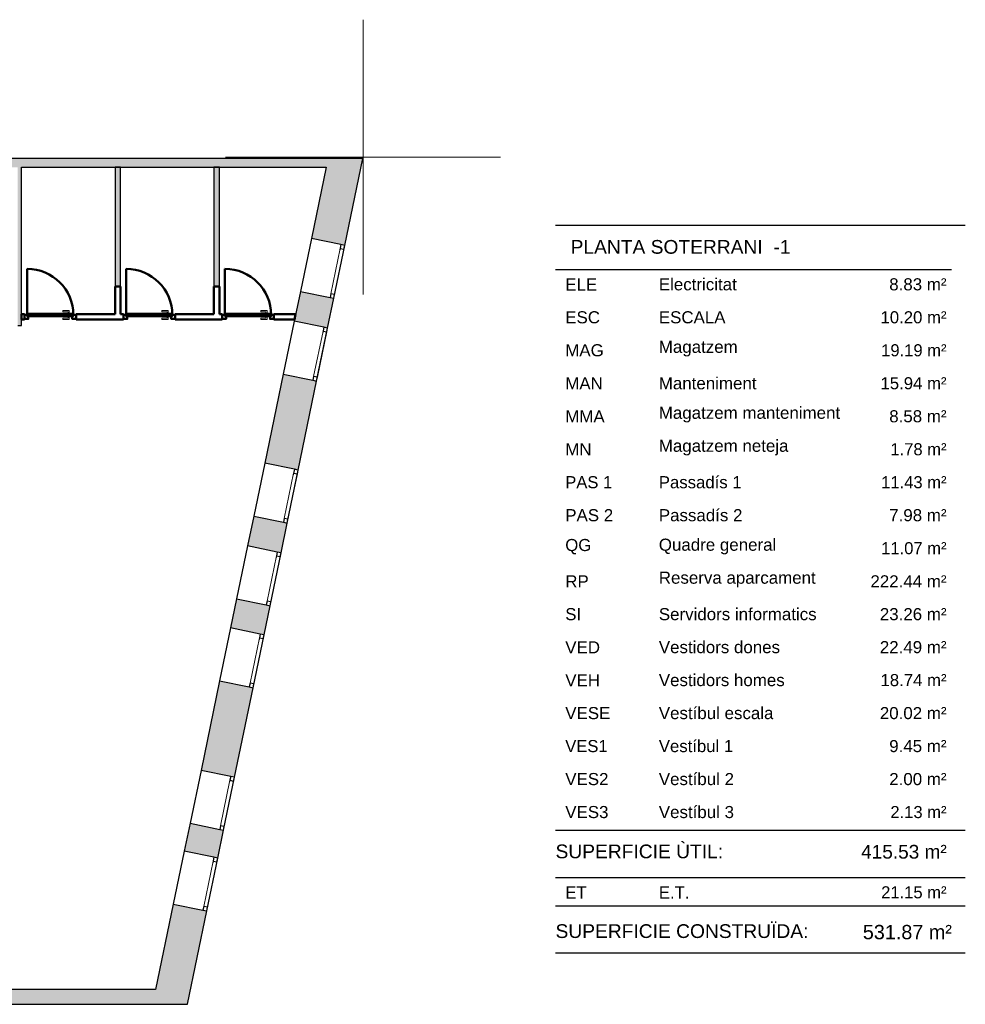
# Model space of a CAD drawing. Header units: metres. Extents: x -1 to 438, y -6 to 31.
# Tile 6 of 6: x 421 to 438, y 13 to 31. Entities that reach past the tile are written whole.
import ezdxf

# ---------------------------------------------------------------- set-up
doc = ezdxf.new("R2010")
doc.units = ezdxf.units.M
doc.linetypes.add('CONTINUA', pattern=[0])
doc.linetypes.add('PUNKT', pattern=[6.35, 0, -6.35])
for name, color, linetype, lineweight in [('3D P4 MURS', 7, 'CONTINUA', 25), ('3D P4 MURS NOUS', 7, 'CONTINUA', 25), ('P4 ESCALES 2D', 7, 'CONTINUA', 25), ('PS-1 RESUM LOCALS', 7, 'CONTINUA', 25)]:
    doc.layers.add(name, color=color, linetype=linetype, lineweight=lineweight)
doc.styles.add('ARIAL', font='arial.ttf')

msp = doc.modelspace()

# ---------------------------------------------------------------- hatches: boundary and pattern name
at = {"layer": '3D P4 MURS', "linetype": 'CONTINUA', "lineweight": 18, "true_color": 0xa0a0a0, "transparency": 33554687}
for points in [[(426.846, 28.228), (401.29, 28.228), (401.259, 28.068), (426.813, 28.068)], [(426.846, 28.228), (426.545, 26.772), (427.152, 26.646), (427.48, 28.228)], [(421.277, 25.189), (421.277, 28.068), (421.207, 28.068), (421.207, 25.189)], [(426.952, 25.683), (426.345, 25.809), (426.233, 25.268), (426.84, 25.143)], [(425.698, 22.685), (426.305, 22.559), (426.641, 24.179), (426.033, 24.305)], [(426.105, 21.596), (425.498, 21.722), (425.386, 21.18), (425.993, 21.054)], [(425.077, 19.688), (425.684, 19.562), (425.793, 20.091), (425.186, 20.217)], [(425.484, 18.599), (424.877, 18.725), (424.539, 17.096), (425.146, 16.97)], [(424.235, 15.627), (424.842, 15.501), (424.947, 16.007), (424.34, 16.133)], [(424.291, 12.841), (424.642, 14.538), (424.035, 14.664), (423.657, 12.841)], [(398.242, 12.841), (423.657, 12.841), (423.713, 13.111), (398.295, 13.111)]]:
    msp.add_hatch(color=253, dxfattribs=at).paths.add_polyline_path(points)
at = {"layer": '3D P4 MURS NOUS', "linetype": 'CONTINUA', "lineweight": 18, "true_color": 0x006e00, "transparency": 33554687}
for points in [[(423.077, 25.896), (423.077, 28.068), (422.977, 28.068), (422.977, 25.896)], [(424.874, 25.896), (424.874, 28.068), (424.774, 28.068), (424.774, 25.896)]]:
    msp.add_hatch(color=96, dxfattribs=at).paths.add_polyline_path(points)

# ---------------------------------------------------------------- linework, layer by layer
at = {"layer": '3D P4 MURS', "color": 7, "linetype": 'CONTINUA', "lineweight": 25, "transparency": 33554687}
for p, q in [((426.846, 28.228), (401.29, 28.228)), ((427.48, 28.228), (426.846, 28.228)), ((427.152, 26.646), (427.48, 28.228)), ((421.277, 25.189), (421.277, 28.068)), ((421.277, 28.068), (426.813, 28.068)), ((426.813, 28.068), (426.545, 26.772)), ((426.545, 26.772), (426.345, 25.809)), ((427.083, 26.661), (426.545, 26.772)), ((426.952, 25.683), (427.152, 26.646)), ((427.152, 26.646), (427.083, 26.661)), ((426.345, 25.809), (426.233, 25.268)), ((426.345, 25.809), (426.884, 25.697)), ((426.84, 25.143), (426.952, 25.683)), ((426.884, 25.697), (426.952, 25.683)), ((426.233, 25.268), (426.033, 24.305)), ((426.772, 25.157), (426.233, 25.268)), ((421.207, 25.189), (421.277, 25.189)), ((426.641, 24.179), (426.84, 25.143)), ((426.84, 25.143), (426.772, 25.157)), ((426.033, 24.305), (425.698, 22.685)), ((426.033, 24.305), (426.572, 24.194)), ((426.572, 24.194), (426.641, 24.179)), ((426.305, 22.559), (426.641, 24.179)), ((425.698, 22.685), (425.498, 21.722)), ((426.236, 22.573), (425.698, 22.685)), ((426.305, 22.559), (426.236, 22.573)), ((426.105, 21.596), (426.305, 22.559)), ((425.498, 21.722), (425.386, 21.18)), ((425.498, 21.722), (426.037, 21.61)), ((425.993, 21.054), (426.105, 21.596)), ((426.037, 21.61), (426.105, 21.596)), ((425.386, 21.18), (425.186, 20.217)), ((425.924, 21.068), (425.386, 21.18)), ((425.793, 20.091), (425.993, 21.054)), ((425.993, 21.054), (425.924, 21.068)), ((425.186, 20.217), (425.077, 19.688)), ((425.186, 20.217), (425.725, 20.105)), ((425.684, 19.562), (425.793, 20.091)), ((425.725, 20.105), (425.793, 20.091)), ((425.077, 19.688), (424.877, 18.725)), ((425.615, 19.576), (425.077, 19.688)), ((425.484, 18.599), (425.684, 19.562)), ((425.684, 19.562), (425.615, 19.576)), ((424.877, 18.725), (424.539, 17.096)), ((424.877, 18.725), (425.415, 18.613)), ((425.146, 16.97), (425.484, 18.599)), ((425.415, 18.613), (425.484, 18.599)), ((424.539, 17.096), (424.34, 16.133)), ((425.078, 16.985), (424.539, 17.096)), ((424.947, 16.007), (425.146, 16.97)), ((425.146, 16.97), (425.078, 16.985)), ((424.34, 16.133), (424.235, 15.627)), ((424.34, 16.133), (424.878, 16.021)), ((424.842, 15.501), (424.947, 16.007)), ((424.878, 16.021), (424.947, 16.007)), ((424.235, 15.627), (424.035, 14.664)), ((424.773, 15.515), (424.235, 15.627)), ((424.642, 14.538), (424.842, 15.501)), ((424.842, 15.501), (424.773, 15.515)), ((424.035, 14.664), (423.713, 13.111)), ((424.035, 14.664), (424.574, 14.552)), ((424.291, 12.841), (424.642, 14.538)), ((424.574, 14.552), (424.642, 14.538)), ((423.713, 13.111), (398.295, 13.111)), ((398.242, 12.841), (423.657, 12.841)), ((423.657, 12.841), (424.291, 12.841))]:
    msp.add_line(p, q, dxfattribs=at)
at = {"layer": '3D P4 MURS', "color": 7, "linetype": 'PUNKT', "lineweight": 25, "transparency": 33554687}
for p, q in [((427.083, 26.661), (426.884, 25.697)), ((426.952, 25.683), (427.152, 26.646)), ((427.152, 26.646), (427.083, 26.661)), ((426.884, 25.697), (426.952, 25.683)), ((426.772, 25.157), (426.572, 24.194)), ((426.641, 24.179), (426.84, 25.143)), ((426.84, 25.143), (426.772, 25.157)), ((426.572, 24.194), (426.641, 24.179)), ((426.236, 22.573), (426.037, 21.61)), ((426.305, 22.559), (426.236, 22.573)), ((426.105, 21.596), (426.305, 22.559)), ((426.037, 21.61), (426.105, 21.596)), ((425.924, 21.068), (425.725, 20.105)), ((425.793, 20.091), (425.993, 21.054)), ((425.993, 21.054), (425.924, 21.068)), ((425.725, 20.105), (425.793, 20.091)), ((425.615, 19.576), (425.415, 18.613)), ((425.484, 18.599), (425.684, 19.562)), ((425.684, 19.562), (425.615, 19.576)), ((425.415, 18.613), (425.484, 18.599)), ((425.078, 16.985), (424.878, 16.021)), ((424.947, 16.007), (425.146, 16.97)), ((425.146, 16.97), (425.078, 16.985)), ((424.878, 16.021), (424.947, 16.007)), ((424.773, 15.515), (424.574, 14.552)), ((424.642, 14.538), (424.842, 15.501)), ((424.842, 15.501), (424.773, 15.515)), ((424.574, 14.552), (424.642, 14.538))]:
    msp.add_line(p, q, dxfattribs=at)
at = {"layer": '3D P4 MURS', "color": 40, "linetype": 'CONTINUA', "lineweight": 18, "transparency": 33554687}
for points in [[(426.966, 25.752), (427.138, 26.578), (427.069, 26.592), (426.898, 25.766), (426.966, 25.752)], [(426.655, 24.248), (426.826, 25.074), (426.757, 25.088), (426.586, 24.262), (426.655, 24.248)], [(426.119, 21.665), (426.291, 22.491), (426.222, 22.505), (426.051, 21.679), (426.119, 21.665)], [(425.807, 20.16), (425.979, 20.986), (425.91, 21), (425.739, 20.174), (425.807, 20.16)], [(425.498, 18.668), (425.669, 19.494), (425.601, 19.508), (425.43, 18.682), (425.498, 18.668)], [(424.961, 16.076), (425.132, 16.902), (425.064, 16.916), (424.893, 16.09), (424.961, 16.076)], [(424.657, 14.606), (424.828, 15.432), (424.759, 15.446), (424.588, 14.62), (424.657, 14.606)]]:
    msp.add_lwpolyline(points, close=True, dxfattribs=at)
at = {"layer": '3D P4 MURS', "color": 7, "linetype": 'CONTINUA', "lineweight": 25, "transparency": 33554687}
for points in [[(427.138, 26.578), (427.152, 26.646), (427.083, 26.661), (427.069, 26.592), (427.138, 26.578)], [(426.952, 25.683), (426.966, 25.752), (426.898, 25.766), (426.884, 25.697), (426.952, 25.683)], [(426.826, 25.074), (426.84, 25.143), (426.772, 25.157), (426.757, 25.088), (426.826, 25.074)], [(426.641, 24.179), (426.655, 24.248), (426.586, 24.262), (426.572, 24.194), (426.641, 24.179)], [(426.291, 22.491), (426.305, 22.559), (426.236, 22.573), (426.222, 22.505), (426.291, 22.491)], [(426.105, 21.596), (426.119, 21.665), (426.051, 21.679), (426.037, 21.61), (426.105, 21.596)], [(425.979, 20.986), (425.993, 21.054), (425.924, 21.068), (425.91, 21), (425.979, 20.986)], [(425.793, 20.091), (425.807, 20.16), (425.739, 20.174), (425.725, 20.105), (425.793, 20.091)], [(425.669, 19.494), (425.684, 19.562), (425.615, 19.576), (425.601, 19.508), (425.669, 19.494)], [(425.484, 18.599), (425.498, 18.668), (425.43, 18.682), (425.415, 18.613), (425.484, 18.599)], [(425.132, 16.902), (425.146, 16.97), (425.078, 16.985), (425.064, 16.916), (425.132, 16.902)], [(424.947, 16.007), (424.961, 16.076), (424.893, 16.09), (424.878, 16.021), (424.947, 16.007)], [(424.828, 15.432), (424.842, 15.501), (424.773, 15.515), (424.759, 15.446), (424.828, 15.432)], [(424.642, 14.538), (424.657, 14.606), (424.588, 14.62), (424.574, 14.552), (424.642, 14.538)]]:
    msp.add_lwpolyline(points, close=True, dxfattribs=at)
at = {"layer": '3D P4 MURS NOUS', "color": 7, "linetype": 'CONTINUA', "lineweight": 25, "transparency": 33554687}
for p, q in [((423.077, 28.068), (422.977, 28.068)), ((422.977, 28.068), (422.977, 25.896)), ((423.077, 25.896), (423.077, 28.068)), ((424.874, 28.068), (424.774, 28.068)), ((424.774, 28.068), (424.774, 25.896)), ((424.874, 25.896), (424.874, 28.068)), ((422.977, 25.896), (423.077, 25.896)), ((424.774, 25.896), (424.874, 25.896))]:
    msp.add_line(p, q, dxfattribs=at)
at = {"layer": '3D P4 MURS NOUS', "color": 4, "linetype": 'CONTINUA', "lineweight": 50, "transparency": 33554687}
for p, q in [((421.377, 25.4), (421.377, 26.22)), ((423.177, 25.4), (423.177, 26.22)), ((424.974, 25.4), (424.974, 26.22)), ((423.077, 25.896), (422.977, 25.896)), ((422.977, 25.896), (422.977, 25.395)), ((423.077, 25.395), (423.077, 25.896)), ((424.874, 25.896), (424.774, 25.896)), ((424.774, 25.896), (424.774, 25.395)), ((424.874, 25.395), (424.874, 25.896)), ((421.327, 25.395), (421.277, 25.395)), ((421.277, 25.395), (421.277, 25.295)), ((421.277, 25.295), (421.327, 25.295)), ((421.327, 25.395), (421.327, 25.295)), ((422.267, 25.295), (422.267, 25.395)), ((422.977, 25.395), (422.267, 25.395)), ((422.267, 25.295), (423.127, 25.295)), ((423.127, 25.395), (423.077, 25.395)), ((423.127, 25.395), (423.127, 25.295)), ((424.067, 25.295), (424.067, 25.395)), ((424.774, 25.395), (424.067, 25.395)), ((424.067, 25.295), (424.924, 25.295)), ((424.924, 25.395), (424.874, 25.395)), ((424.924, 25.395), (424.924, 25.295)), ((425.864, 25.295), (425.864, 25.395)), ((426.259, 25.395), (425.864, 25.395)), ((425.864, 25.295), (426.239, 25.295)), ((426.239, 25.295), (426.259, 25.395))]:
    msp.add_line(p, q, dxfattribs=at)
at = {"layer": '3D P4 MURS NOUS', "color": 40, "linetype": 'CONTINUA', "lineweight": 18, "transparency": 33554687}
for points in [[(422.142, 25.41), (422.122, 25.41), (422.122, 25.44), (422.027, 25.44), (422.027, 25.46), (422.142, 25.46), (422.142, 25.41)], [(423.942, 25.41), (423.922, 25.41), (423.922, 25.44), (423.827, 25.44), (423.827, 25.46), (423.942, 25.46), (423.942, 25.41)], [(425.739, 25.41), (425.719, 25.41), (425.719, 25.44), (425.624, 25.44), (425.624, 25.46), (425.739, 25.46), (425.739, 25.41)], [(422.142, 25.35), (422.122, 25.35), (422.122, 25.32), (422.027, 25.32), (422.027, 25.3), (422.142, 25.3), (422.142, 25.35)], [(422.157, 25.4), (422.107, 25.4), (422.107, 25.41), (422.157, 25.41), (422.157, 25.4)], [(422.157, 25.35), (422.107, 25.35), (422.107, 25.36), (422.157, 25.36), (422.157, 25.35)], [(423.942, 25.35), (423.922, 25.35), (423.922, 25.32), (423.827, 25.32), (423.827, 25.3), (423.942, 25.3), (423.942, 25.35)], [(423.957, 25.4), (423.907, 25.4), (423.907, 25.41), (423.957, 25.41), (423.957, 25.4)], [(423.957, 25.35), (423.907, 25.35), (423.907, 25.36), (423.957, 25.36), (423.957, 25.35)], [(425.739, 25.35), (425.719, 25.35), (425.719, 25.32), (425.624, 25.32), (425.624, 25.3), (425.739, 25.3), (425.739, 25.35)], [(425.754, 25.4), (425.704, 25.4), (425.704, 25.41), (425.754, 25.41), (425.754, 25.4)], [(425.754, 25.35), (425.704, 25.35), (425.704, 25.36), (425.754, 25.36), (425.754, 25.35)]]:
    msp.add_lwpolyline(points, close=True, dxfattribs=at)
at = {"layer": '3D P4 MURS NOUS', "color": 4, "linetype": 'CONTINUA', "lineweight": 50, "transparency": 33554687}
for points in [[(421.377, 25.38), (421.377, 25.36), (421.397, 25.36), (421.397, 25.31), (421.327, 25.31), (421.327, 25.38), (421.377, 25.38)], [(422.217, 25.36), (421.377, 25.36), (421.377, 25.38), (421.377, 25.4), (422.217, 25.4), (422.217, 25.38), (422.217, 25.36)], [(422.197, 25.36), (422.217, 25.36), (422.217, 25.38), (422.267, 25.38), (422.267, 25.31), (422.197, 25.31), (422.197, 25.36)], [(423.177, 25.38), (423.177, 25.36), (423.197, 25.36), (423.197, 25.31), (423.127, 25.31), (423.127, 25.38), (423.177, 25.38)], [(424.017, 25.36), (423.177, 25.36), (423.177, 25.38), (423.177, 25.4), (424.017, 25.4), (424.017, 25.38), (424.017, 25.36)], [(423.997, 25.36), (424.017, 25.36), (424.017, 25.38), (424.067, 25.38), (424.067, 25.31), (423.997, 25.31), (423.997, 25.36)], [(424.974, 25.38), (424.974, 25.36), (424.994, 25.36), (424.994, 25.31), (424.924, 25.31), (424.924, 25.38), (424.974, 25.38)], [(425.814, 25.36), (424.974, 25.36), (424.974, 25.38), (424.974, 25.4), (425.814, 25.4), (425.814, 25.38), (425.814, 25.36)], [(425.794, 25.36), (425.814, 25.36), (425.814, 25.38), (425.864, 25.38), (425.864, 25.31), (425.794, 25.31), (425.794, 25.36)]]:
    msp.add_lwpolyline(points, close=True, dxfattribs=at)
for centre in [(421.377, 25.38), (423.177, 25.38), (424.974, 25.38)]:
    msp.add_arc(centre, 0.84, 0, 90, dxfattribs=at)
at = {"layer": 'P4 ESCALES 2D', "color": 52, "linetype": 'CONTINUA', "lineweight": 13, "transparency": 33554687}
for p, q in [((427.486, 30.752), (427.486, 25.752)), ((424.986, 28.252), (429.986, 28.252))]:
    msp.add_line(p, q, dxfattribs=at)
at = {"layer": 'PS-1 RESUM LOCALS', "color": 7, "linetype": 'CONTINUA', "lineweight": 25, "transparency": 33554687}
for p, q in [((438.434, 27.009), (430.984, 27.009)), ((430.984, 26.209), (438.184, 26.209)), ((430.984, 16.009), (438.434, 16.009)), ((430.984, 15.148), (438.434, 15.148)), ((430.984, 14.629), (438.434, 14.629)), ((430.984, 13.779), (438.434, 13.779))]:
    msp.add_line(p, q, dxfattribs=at)

# ---------------------------------------------------------------- texts
at = {"layer": 'PS-1 RESUM LOCALS', "color": 7, "linetype": 'CONTINUA', "lineweight": 25, "transparency": 33554687, "style": 'ARIAL'}
for s, insert, char_height, width, attachment_point in [('\\W1.00; PLANTA SOTERRANI  -1', (431.161, 26.744), 0.25, 4.22446, 1), ('\\W1.00;ELE', (431.161, 25.825), 0.22, 0.69277, 7), ('\\W1.00;Electricitat', (432.862, 25.825), 0.22, 1.53281, 7), ('\\W1.00;    8.83 m²', (438.093, 25.825), 0.22, 1.49198, 9), ('\\W1.00;ESC', (431.161, 25.225), 0.22, 0.74418, 7), ('\\W1.00;ESCALA', (432.862, 25.225), 0.22, 1.32744, 7), ('\\W0.99;    10.20 m²', (438.093, 25.225), 0.22, 1.66328, 9), ('\\W1.00;MAG', (431.161, 24.625), 0.22, 0.80986, 7), ('\\W1.00;Magatzem', (432.862, 24.625), 0.22, 1.55122, 7), ('\\W0.98;   19.19 m²', (438.093, 24.625), 0.22, 1.57773, 9), ('\\W1.00;MAN', (431.161, 24.025), 0.22, 0.79557, 7), ('\\W1.00;Manteniment', (432.862, 24.025), 0.22, 1.89602, 7), ('\\W0.99;   15.94 m²', (438.093, 24.025), 0.22, 1.57895, 9), ('\\W1.00;Magatzem manteniment', (432.862, 23.425), 0.22, 3.42136, 7), ('\\W1.00;MMA', (431.161, 23.425), 0.22, 0.82841, 7), ('\\W1.00;    8.58 m²', (438.093, 23.425), 0.22, 1.49198, 9), ('\\W1.00;MN', (431.161, 22.825), 0.22, 0.59012, 7), ('\\W1.00;Magatzem neteja', (432.862, 22.825), 0.22, 2.47903, 7), ('\\W0.98;    1.78 m²', (438.093, 22.825), 0.22, 1.49067, 9), ('\\W0.98;PAS 1', (431.161, 22.225), 0.22, 0.98035, 7), ('\\W0.99;Passadís 1', (432.862, 22.225), 0.22, 1.63424, 7), ('\\W0.98;   11.43 m²', (438.093, 22.225), 0.22, 1.57773, 9), ('\\W1.00;Passadís 2', (432.862, 21.625), 0.22, 1.63544, 7), ('\\W1.00;    7.98 m²', (438.093, 21.625), 0.22, 1.49198, 9), ('\\W1.00;PAS 2', (431.161, 21.625), 0.22, 0.98242, 7), ('\\W0.99;QG', (431.161, 21.025), 0.22, 0.58558, 7), ('\\W1.00;Quadre general', (432.862, 21.025), 0.22, 2.25916, 7), ('\\W0.98;   11.07 m²', (438.093, 21.025), 0.22, 1.57773, 9), ('\\W1.00;RP', (431.161, 20.425), 0.22, 0.53868, 7), ('\\W1.00;Reserva aparcament', (432.862, 20.425), 0.22, 2.97777, 7), ('\\W1.00;  222.44 m²', (438.093, 20.425), 0.22, 1.66837, 9), ('\\W1.00;Servidors informatics', (432.862, 19.825), 0.22, 2.99236, 7), ('\\W1.00;   23.26 m²', (438.093, 19.825), 0.22, 1.58018, 9), ('\\W0.99;SI', (431.161, 19.825), 0.22, 0.39816, 7), ('\\W1.00;VED', (431.161, 19.225), 0.22, 0.74418, 7), ('\\W1.00;Vestidors dones', (432.862, 19.225), 0.22, 2.32504, 7), ('\\W1.00;   22.49 m²', (438.093, 19.225), 0.22, 1.58018, 9), ('\\W1.00;VEH', (431.161, 18.625), 0.22, 0.74418, 7), ('\\W1.00;Vestidors homes', (432.862, 18.625), 0.22, 2.40932, 7), ('\\W0.99;   18.74 m²', (438.093, 18.625), 0.22, 1.57895, 9), ('\\W1.00;Vestíbul escala', (432.862, 18.025), 0.22, 2.20399, 7), ('\\W1.00;   20.02 m²', (438.093, 18.025), 0.22, 1.58018, 9), ('\\W1.00;VESE', (431.161, 18.025), 0.22, 0.93107, 7), ('\\W0.98;VES1', (431.161, 17.425), 0.22, 0.89592, 7), ('\\W0.99;Vestíbul 1', (432.862, 17.425), 0.22, 1.4801, 7), ('\\W1.00;    9.45 m²', (438.093, 17.425), 0.22, 1.49198, 9), ('\\W1.00;VES2', (431.161, 16.825), 0.22, 0.89821, 7), ('\\W1.00;Vestíbul 2', (432.862, 16.825), 0.22, 1.48143, 7), ('\\W1.00;    2.00 m²', (438.093, 16.825), 0.22, 1.49198, 9), ('\\W1.00;Vestíbul 3', (432.862, 16.225), 0.22, 1.48143, 7), ('\\W0.98;    2.13 m²', (438.093, 16.225), 0.22, 1.49067, 9), ('\\W1.00;VES3', (431.161, 16.225), 0.22, 0.89821, 7), ('\\W1.00;SUPERFICIE ÙTIL: ', (430.984, 15.747), 0.25, 3.27077, 1), ('\\W0.99;  415.53 m²', (436.348, 15.741), 0.25, 1.89454, 1), ('\\W0.99;ET', (431.161, 14.765), 0.22, 0.50131, 7), ('\\W0.99;E.T.', (432.862, 14.765), 0.22, 0.66987, 7), ('\\W0.98;   21.15 m²', (438.093, 14.765), 0.22, 1.57773, 9), ('\\W1.00;SUPERFICIE CONSTRUÏDA: ', (430.984, 14.297), 0.25, 4.82929, 1), ('\\W0.99;531.87 m²', (438.19, 14.021), 0.26, 1.77102, 9)]:
    msp.add_mtext(s, dxfattribs=dict(at, insert=insert, char_height=char_height, width=width, attachment_point=attachment_point))

doc.saveas('drawing.dxf')
